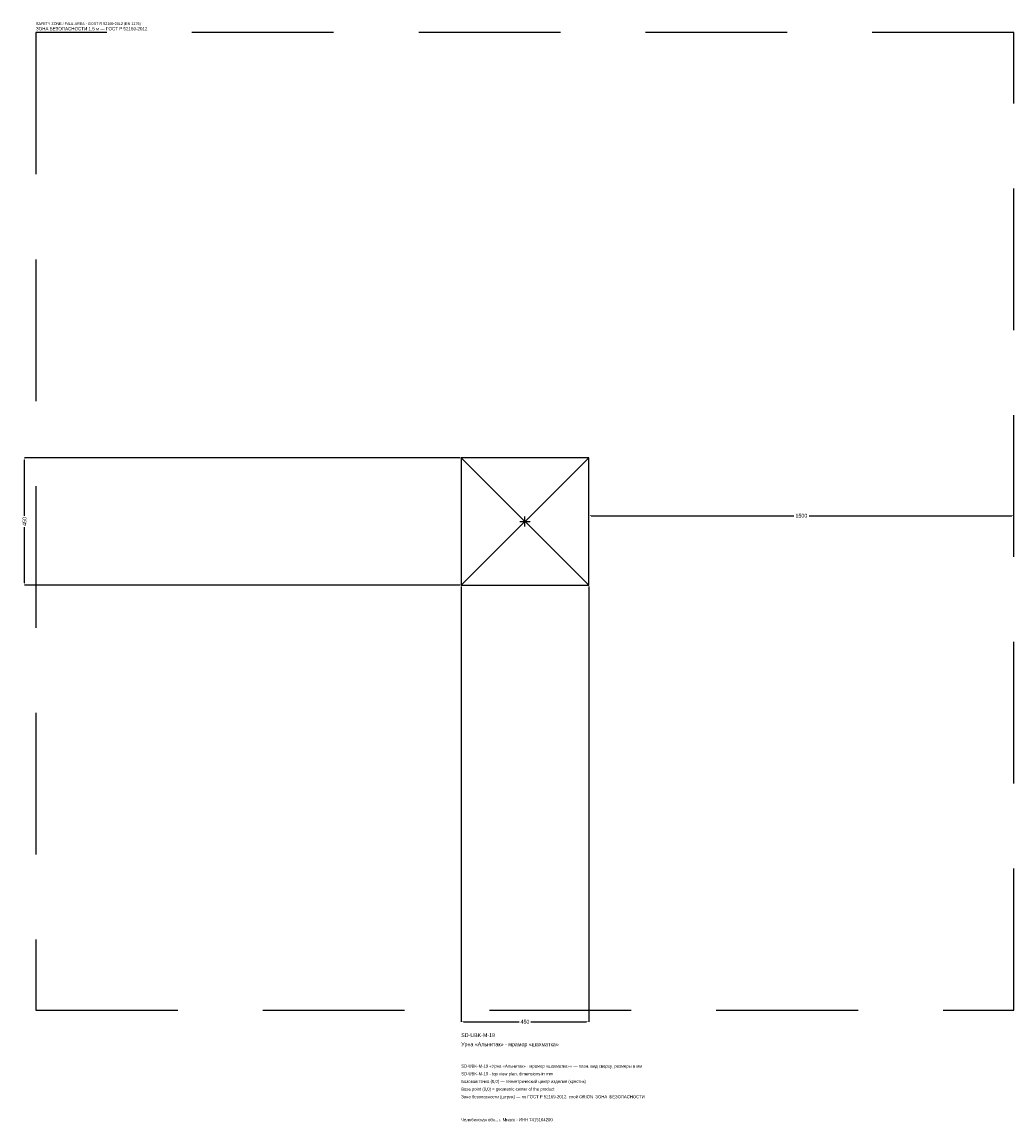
# Model space of a CAD drawing. Header units: metres. Extents: x -1774 to 1725, y -2119 to 1763.
import ezdxf

# ---------------------------------------------------------------- set-up
doc = ezdxf.new("R2010")
doc.units = ezdxf.units.M
doc.linetypes.add('DASHED', pattern=[800, 500, -300])
for name, color, linetype in [('ЗСК_ДАННЫЕ', 3, 'Continuous'), ('ЗСК_ЗОНА_БЕЗОПАСНОСТИ', 1, 'Continuous'), ('ЗСК_КОНТУР', 7, 'Continuous'), ('ЗСК_РАЗМЕРЫ', 8, 'Continuous')]:
    doc.layers.add(name, color=color, linetype=linetype)
doc.dimstyles.new('ORION', dxfattribs={"dimtxt": 13.5, "dimasz": 8.1, "dimexe": 1.25, "dimexo": 4.05, "dimtad": 1, "dimdec": 0, "dimcen": 2.5, "dimazin": 3, "dimtfac": 1, "dimtmove": 0, "dimatfit": 3})

# ---------------------------------------------------------------- blocks, each defined once
blk = doc.blocks.new('_CLOSEDFILLED')
at = {"color": 0, "linetype": 'BYBLOCK'}
blk.add_solid([(-1, 0.16), (0, 0), (-1, -0.16)], dxfattribs=at)
blk = doc.blocks.new('*D1')
for p, q in [((-225, -229.05), (-225, -1765.5)), ((225, -229.05), (225, -1765.5)), ((-216.9, -1765.5), (-20.25, -1765.5)), ((20.25, -1765.5), (216.9, -1765.5))]:
    blk.add_line(p, q)
at = {"layer": 'Defpoints'}
for p in [(-225, -225), (225, -225), (-225, -1765.5)]:
    blk.add_point(p, dxfattribs=at)
at = {"layer": 'ЗСК_РАЗМЕРЫ', "xscale": 8.1, "yscale": 8.1, "rotation": 180}
blk.add_blockref('_CLOSEDFILLED', (-225, -1765.5), dxfattribs=at)
at = {"layer": 'ЗСК_РАЗМЕРЫ', "xscale": 8.1, "yscale": 8.1}
blk.add_blockref('_CLOSEDFILLED', (225, -1765.5), dxfattribs=at)
at = {"layer": 'ЗСК_РАЗМЕРЫ', "insert": (0, -1765.5), "char_height": 13.5, "attachment_point": 5}
blk.add_mtext('450', dxfattribs=at)
blk = doc.blocks.new('*D2')
for p, q in [((-229.05, 225), (-1765.5, 225)), ((-1765.5, 20.25), (-1765.5, 216.9)), ((-1765.5, -216.9), (-1765.5, -20.25)), ((-229.05, -225), (-1765.5, -225))]:
    blk.add_line(p, q)
at = {"layer": 'Defpoints'}
for p in [(-225, 225), (-1765.5, -225), (-225, -225)]:
    blk.add_point(p, dxfattribs=at)
at = {"layer": 'ЗСК_РАЗМЕРЫ', "xscale": 8.1, "yscale": 8.1}
for p, rotation in [((-1765.5, 225), 90), ((-1765.5, -225), 270)]:
    blk.add_blockref('_CLOSEDFILLED', p, dxfattribs=dict(at, rotation=rotation))
at = {"layer": 'ЗСК_РАЗМЕРЫ', "insert": (-1765.5, 0), "char_height": 13.5, "attachment_point": 5, "rotation": 90}
blk.add_mtext('450', dxfattribs=at)
blk = doc.blocks.new('*D3')
for p, q in [((225, 4.05), (225, 20.25)), ((233.1, 20.25), (948, 20.25)), ((1002, 20.25), (1716.9, 20.25)), ((1725, 4.05), (1725, 20.25))]:
    blk.add_line(p, q)
at = {"layer": 'Defpoints'}
for p in [(225, 20.25), (225, 0), (1725, 0)]:
    blk.add_point(p, dxfattribs=at)
at = {"layer": 'ЗСК_РАЗМЕРЫ', "xscale": 8.1, "yscale": 8.1, "rotation": 180}
blk.add_blockref('_CLOSEDFILLED', (225, 20.25), dxfattribs=at)
at = {"layer": 'ЗСК_РАЗМЕРЫ', "xscale": 8.1, "yscale": 8.1}
blk.add_blockref('_CLOSEDFILLED', (1725, 20.25), dxfattribs=at)
at = {"layer": 'ЗСК_РАЗМЕРЫ', "insert": (975, 20.25), "char_height": 13.5, "attachment_point": 5}
blk.add_mtext('1500', dxfattribs=at)
blk = doc.blocks.new('ОРИОН SD-UBK-M-19 Урна Альнитак · мрамор шахматка')
at = {"layer": 'ЗСК_ЗОНА_БЕЗОПАСНОСТИ', "linetype": 'DASHED'}
blk.add_lwpolyline([(-1725, -1725), (1725, -1725), (1725, 1725), (-1725, 1725)], close=True, dxfattribs=at)
at = {"layer": 'ЗСК_КОНТУР'}
for p, q in [((-225, -225), (225, 225)), ((-225, 225), (225, -225))]:
    blk.add_line(p, q, dxfattribs=at)
blk.add_lwpolyline([(-225, -225), (225, -225), (225, 225), (-225, 225)], close=True, dxfattribs=at)
at = {"layer": 'ЗСК_РАЗМЕРЫ'}
for p, q in [((-18, 0), (18, 0)), ((0, -18), (0, 18))]:
    blk.add_line(p, q, dxfattribs=at)
at = {"layer": 'ЗСК_ДАННЫЕ'}
for tag, p in [('АРТИКУЛ', (-225, -1819.5)), ('НАИМЕНОВАНИЕ', (-225, -1851.9))]:
    blk.add_attdef(tag, p, '', height=13.5, dxfattribs=at)
at = {"layer": 'ЗСК_ДАННЫЕ', "flags": 1}
for tag, p in [('ПРОИЗВОДИТЕЛЬ', (-225, -1884.3)), ('ТЕЛЕФОН', (-225, -1916.7)), ('САЙТ', (-225, -1981.5)), ('АДРЕС', (-225, -2013.9)), ('РЕКВИЗИТЫ', (-225, -2046.3)), ('ГАБАРИТЫ', (-225, -2078.7)), ('ЗОНА_БЕЗОПАСНОСТИ', (-225, -2111.1))]:
    blk.add_attdef(tag, p, '', height=13.5, dxfattribs=at)
at = {"layer": 'ЗСК_ЗОНА_БЕЗОПАСНОСТИ', "color": 1}
for s, height, p in [('SAFETY ZONE / FALL AREA - GOST R 52169-2012 (EN 1176)', 9.45, (-1725, 1752)), ('ЗОНА БЕЗОПАСНОСТИ 1,5 м — ГОСТ Р 52169-2012', 11.475, (-1725, 1733.1))]:
    blk.add_text(s, height=height, dxfattribs=at).set_placement(p)
at = {"layer": 'ЗСК_РАЗМЕРЫ'}
dim = blk.add_linear_dim(base=(-1765.5, -225), p1=(-225, -225), p2=(-225, 225), angle=90, dimstyle='ORION', dxfattribs=at)
dim.commit()
dim.dimension.update_dxf_attribs({"geometry": '*D2', "text_midpoint": (-1765.5, 0)})
for base, p1, p2, picture, middle in [((225, 20.2), (225, 0), (1725, 0), '*D3', (975, 20.2)), ((-225, -1765.5), (-225, -225), (225, -225), '*D1', (0, -1765.5))]:
    dim = blk.add_linear_dim(base=base, p1=p1, p2=p2, dimstyle='ORION', dxfattribs=at)
    dim.commit()
    dim.dimension.update_dxf_attribs({"geometry": picture, "text_midpoint": middle})

msp = doc.modelspace()

# ---------------------------------------------------------------- block references
msp.add_blockref('ОРИОН SD-UBK-M-19 Урна Альнитак · мрамор шахматка', (0, 0)).add_auto_attribs({'АРТИКУЛ': 'SD-UBK-M-19', 'НАИМЕНОВАНИЕ': 'Урна «Альнитак» · мрамор «шахматка»'})

# ---------------------------------------------------------------- texts
at = {"layer": 'ЗСК_ДАННЫЕ', "color": 3}
for s, p in [('SD-UBK-M-19 «Урна «Альнитак» · мрамор «шахматка»» — план, вид сверху, размеры в мм', (-225, -1927.5)), ('SD-UBK-M-19 - top view plan, dimensions in mm', (-225, -1954.5)), ('Челябинская обл., г. Миасс · ИНН 7415104200', (-225, -2116.5))]:
    msp.add_text(s, height=10.8, dxfattribs=at).set_placement(p)
at = {"layer": 'ЗСК_ДАННЫЕ', "color": 7}
for s, p in [('Базовая точка (0,0) — геометрический центр изделия (крестик)', (-225, -1981.5)), ('Base point (0,0) = geometric center of the product', (-225, -2008.5))]:
    msp.add_text(s, height=10.8, dxfattribs=at).set_placement(p)
at = {"layer": 'ЗСК_ДАННЫЕ', "color": 1}
msp.add_text('Зона безопасности (штрих) — по ГОСТ Р 52169-2012, слой ORION_ЗОНА_БЕЗОПАСНОСТИ', height=10.8, dxfattribs=at).set_placement((-225, -2035.5))

doc.saveas('drawing.dxf')
